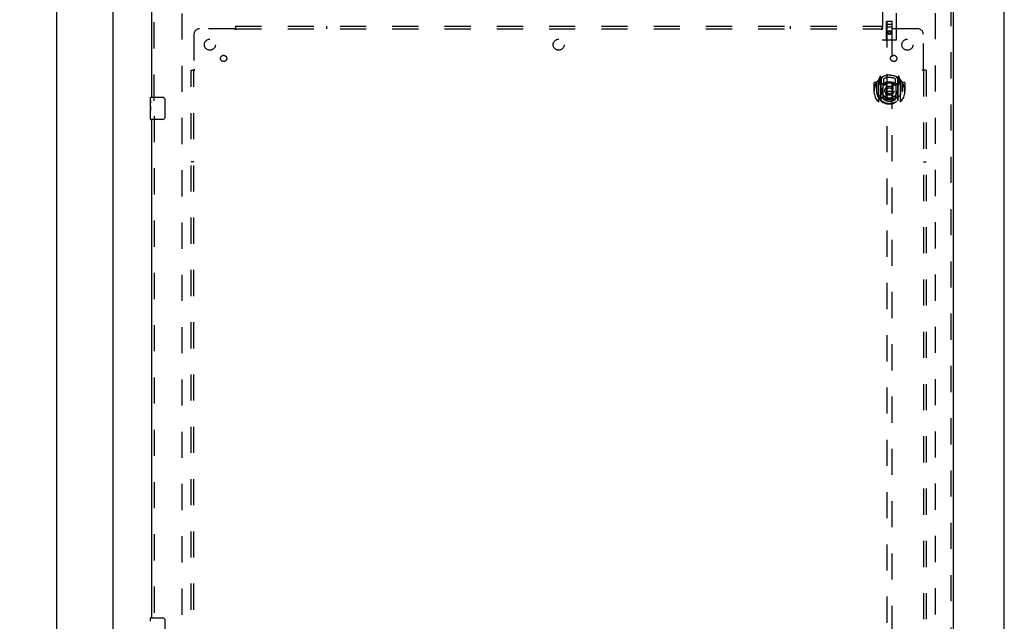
# Model space of a CAD drawing. Header units: inches. Extents: x 0 to 215, y 0 to 139.
# Tile 50 of 111: x 60 to 105, y 65 to 93. Entities that reach past the tile are written whole.
import ezdxf

# ---------------------------------------------------------------- set-up
doc = ezdxf.new("R2010")
doc.units = ezdxf.units.IN
doc.header["$LTSCALE"] = 11.804375
doc.header["$MEASUREMENT"] = 0
doc.linetypes.add('HIDDEN', pattern=[0.2, 0.1, -0.1])
doc.layers.get('0').update_dxf_attribs({"linetype": 'CONTINUOUS'})
for name, color, linetype in [('DEFAULT_2', 8, 'HIDDEN'), ('DIMENSIONS', 7, 'CONTINUOUS'), ('DOOR_ASSEMBLY', 7, 'CONTINUOUS'), ('SUBPANEL', 7, 'CONTINUOUS')]:
    doc.layers.add(name, color=color, linetype=linetype)
doc.styles.get("Standard").update_dxf_attribs({"font": 'arial.ttf'})
doc.dimstyles.new('DIMSTYLE_1', dxfattribs={"dimtxt": 0.946875, "dimasz": 1.2625, "dimexe": 0.09, "dimexo": 0.07, "dimgap": 0.0375, "dimtad": 0, "dimtih": 1, "dimtoh": 1, "dimzin": 4, "dimdsep": 46, "dimtxsty": 'Standard', "dimblk": '_FILLED', "dimblk1": '_FILLED', "dimblk2": '_FILLED', "dimcen": 0.09, "dimadec": 3, "dimazin": 1, "dimtfac": 1, "dimtdec": 3, "dimtofl": 0, "dimtmove": 0, "dimatfit": 3, "dimldrblk": '_FILLED', "dimfxl": 0, "dimtolj": 1, "dimtzin": 4, "dimarcsym": 0})

# ---------------------------------------------------------------- blocks, each defined once
blk = doc.blocks.new('_FILLED')
at = {"color": 0, "linetype": 'ByBlock'}
blk.add_solid([(0, 0), (-1, 0.2), (-1, -0.2)], dxfattribs=at)
blk = doc.blocks.new('*D16')
at = {"layer": 'DIMENSIONS', "color": 2, "linetype": 'Continuous'}
for p, q in [((63.828, 96.292), (60.904, 96.292)), ((62.041, 96.292), (62.041, 54.239)), ((62.041, 10.292), (62.041, 52.345)), ((63.828, 10.292), (60.904, 10.292))]:
    blk.add_line(p, q, dxfattribs=at)
at = {"layer": 'DIMENSIONS', "color": 2, "linetype": 'Continuous', "xscale": 1.2625, "yscale": 1.2625, "zscale": 1.2625}
for p, rotation in [((62.041, 96.292), 90), ((62.041, 10.292), 270)]:
    blk.add_blockref('_FILLED', p, dxfattribs=dict(at, rotation=rotation))
at = {"layer": 'DIMENSIONS', "color": 2, "linetype": 'Continuous', "insert": (62.041, 53.765), "char_height": 0.9469, "width": 3.30878, "attachment_point": 2, "line_spacing_factor": 0.9}
blk.add_mtext('86.00', dxfattribs=at)

msp = doc.modelspace()

# ---------------------------------------------------------------- linework, layer by layer
at = {"color": 3, "linetype": 'Continuous'}
for p, q in [((64.6, 10.396), (64.6, 96.188)), ((104.85, 10.396), (104.85, 96.188))]:
    msp.add_line(p, q, dxfattribs=at)
at = {"layer": 'DEFAULT_2', "color": 8, "linetype": 'HIDDEN'}
for p, q in [((67.725, 13.74), (67.725, 92.844)), ((101.725, 92.844), (101.725, 13.74))]:
    msp.add_line(p, q, dxfattribs=at)
at = {"layer": 'DOOR_ASSEMBLY', "color": 3, "linetype": 'Continuous'}
for p, q in [((66.35, 89.042), (66.35, 93.438)), ((102.538, 93.438), (102.538, 13.146)), ((66.35, 65.542), (66.35, 88.042))]:
    msp.add_line(p, q, dxfattribs=at)
at = {"layer": 'DOOR_ASSEMBLY', "color": 8, "linetype": 'HIDDEN'}
for p, q in [((66.454, 88.887), (66.454, 93.438)), ((99.35, 93.379), (99.35, 91.654)), ((99.975, 91.654), (99.975, 93.379)), ((102.434, 93.438), (102.434, 13.146)), ((99.533, 91.654), (99.536, 92.464)), ((99.79, 92.214), (99.535, 92.214)), ((99.558, 92.464), (99.536, 92.464)), ((99.538, 92.464), (99.538, 55.463)), ((99.768, 92.464), (99.558, 92.464)), ((99.578, 92.339), (99.748, 92.339)), ((99.789, 92.464), (99.768, 92.464)), ((99.788, 55.463), (99.788, 92.464)), ((99.793, 91.654), (99.789, 92.464)), ((99.945, 91.624), (99.38, 91.624)), ((99.663, 92.036), (99.6, 92)), ((99.6, 92), (99.6, 91.928)), ((99.6, 92), (99.61, 91.994)), ((99.6, 91.928), (99.61, 91.934)), ((99.6, 91.928), (99.663, 91.892)), ((99.663, 92.025), (99.61, 91.994)), ((99.61, 91.994), (99.61, 91.934)), ((99.61, 91.934), (99.663, 91.903)), ((99.663, 92.036), (99.663, 92.025)), ((99.725, 92), (99.663, 92.036)), ((99.715, 91.994), (99.663, 92.025)), ((99.663, 91.903), (99.715, 91.934)), ((99.663, 91.892), (99.725, 91.928)), ((99.663, 91.892), (99.663, 91.903)), ((99.725, 92), (99.715, 91.994)), ((99.715, 91.934), (99.715, 91.994)), ((99.725, 91.928), (99.715, 91.934)), ((99.725, 91.928), (99.725, 92)), ((99.237, 89.99), (99.167, 89.815)), ((99.259, 89.91), (99.259, 89.91)), ((99.259, 89.91), (99.259, 89.91)), ((99.259, 89.91), (99.259, 89.91)), ((99.28, 89.906), (99.266, 89.987)), ((99.28, 88.89), (99.28, 89.906)), ((99.288, 89.859), (99.358, 89.968)), ((99.288, 88.915), (99.288, 89.918)), ((99.29, 89.893), (99.29, 89.686)), ((99.388, 89.871), (99.388, 89.619)), ((99.938, 89.619), (99.938, 89.871)), ((99.968, 89.968), (100.038, 89.859)), ((100.035, 89.686), (100.035, 89.893)), ((100.038, 88.915), (100.038, 89.918)), ((100.059, 89.987), (100.045, 89.906)), ((100.045, 89.906), (100.045, 88.89)), ((100.067, 89.91), (100.062, 89.913)), ((100.158, 89.815), (100.088, 89.99)), ((98.963, 89.693), (98.963, 89.32)), ((99.08, 89.708), (98.978, 89.708)), ((99.08, 89.708), (99.08, 89.32)), ((99.088, 89.693), (99.08, 89.708)), ((99.088, 89.731), (99.088, 89.274)), ((99.163, 89.804), (99.163, 88.836)), ((99.22, 89.799), (99.22, 89.649)), ((99.288, 89.799), (99.22, 89.799)), ((99.22, 89.649), (99.28, 89.649)), ((99.228, 89.792), (99.258, 89.746)), ((99.38, 89.648), (99.308, 89.648)), ((99.31, 89.666), (99.376, 89.666)), ((99.38, 89.007), (99.38, 89.638)), ((99.5, 89.664), (99.53, 89.32)), ((99.826, 89.664), (99.795, 89.32)), ((100.018, 89.648), (99.945, 89.648)), ((99.945, 89.638), (99.945, 89.007)), ((99.949, 89.666), (100.015, 89.666)), ((100.105, 89.799), (100.038, 89.799)), ((100.045, 89.649), (100.105, 89.649)), ((100.067, 89.746), (100.097, 89.792)), ((100.105, 89.649), (100.105, 89.799)), ((100.163, 88.836), (100.163, 89.804)), ((100.245, 89.708), (100.237, 89.693)), ((100.238, 89.731), (100.238, 89.274)), ((100.245, 89.32), (100.245, 89.708)), ((100.348, 89.708), (100.245, 89.708)), ((100.363, 89.693), (100.363, 89.32)), ((98.963, 89.32), (98.978, 89.32)), ((99.08, 89.32), (99.095, 89.32)), ((99.088, 89.274), (99.088, 89.271)), ((99.388, 89.058), (99.388, 88.955)), ((99.5, 88.981), (99.53, 89.32)), ((99.53, 89.32), (99.795, 89.32)), ((99.825, 88.981), (99.795, 89.32)), ((99.938, 88.955), (99.938, 89.058)), ((100.245, 89.32), (100.23, 89.32)), ((100.238, 89.274), (100.237, 89.271)), ((100.348, 89.32), (100.363, 89.32)), ((66.454, 88.197), (66.454, 65.387))]:
    msp.add_line(p, q, dxfattribs=at)
at = {"layer": 'DOOR_ASSEMBLY', "color": 7, "linetype": 'Continuous'}
for p, q in [((66.29, 88.881), (66.29, 89.027)), ((66.305, 89.042), (66.845, 89.042)), ((66.945, 88.942), (66.945, 88.142)), ((66.29, 88.623), (66.29, 88.88)), ((66.296, 88.825), (66.29, 88.825)), ((66.29, 88.657), (66.297, 88.657)), ((66.29, 88.057), (66.29, 88.621)), ((66.292, 88.594), (66.29, 88.594)), ((66.292, 88.596), (66.293, 88.574)), ((66.297, 88.657), (66.297, 88.793)), ((66.29, 88.462), (66.296, 88.462)), ((66.29, 88.426), (66.297, 88.426)), ((66.29, 88.363), (66.297, 88.363)), ((66.29, 88.196), (66.297, 88.196)), ((66.297, 88.196), (66.297, 88.426)), ((66.845, 88.042), (66.305, 88.042)), ((66.29, 65.381), (66.29, 65.527)), ((66.305, 65.542), (66.845, 65.542)), ((66.945, 65.442), (66.945, 64.642))]:
    msp.add_line(p, q, dxfattribs=at)
at = {"layer": 'DOOR_ASSEMBLY', "color": 8, "linetype": 'HIDDEN'}
for points in [[(99.117, 89.759), (99.118, 89.76), (99.119, 89.761), (99.119, 89.762), (99.12, 89.762), (99.121, 89.763), (99.122, 89.764), (99.122, 89.765), (99.123, 89.765), (99.124, 89.766), (99.125, 89.767), (99.125, 89.768), (99.126, 89.768), (99.127, 89.769), (99.128, 89.77), (99.128, 89.77), (99.129, 89.771), (99.13, 89.772), (99.131, 89.772), (99.132, 89.773), (99.133, 89.774), (99.133, 89.774), (99.134, 89.775), (99.135, 89.775), (99.136, 89.776), (99.137, 89.777), (99.138, 89.777), (99.139, 89.778), (99.14, 89.778), (99.14, 89.779), (99.141, 89.779), (99.142, 89.78), (99.143, 89.78), (99.144, 89.78), (99.145, 89.781)], [(100.18, 89.781), (100.181, 89.78), (100.182, 89.78), (100.183, 89.78), (100.184, 89.779), (100.185, 89.779), (100.186, 89.778), (100.187, 89.778), (100.188, 89.777), (100.188, 89.777), (100.189, 89.776), (100.19, 89.775), (100.191, 89.775), (100.192, 89.774), (100.193, 89.774), (100.194, 89.773), (100.194, 89.772), (100.195, 89.772), (100.196, 89.771), (100.197, 89.77), (100.198, 89.77), (100.198, 89.769), (100.199, 89.768), (100.2, 89.768), (100.201, 89.767), (100.202, 89.766), (100.202, 89.765), (100.203, 89.765), (100.204, 89.764), (100.205, 89.763), (100.205, 89.762), (100.206, 89.762), (100.207, 89.761), (100.207, 89.76), (100.208, 89.759)], [(99.13, 89.207), (99.133, 89.202), (99.136, 89.197), (99.139, 89.192), (99.142, 89.187), (99.145, 89.183), (99.148, 89.178), (99.15, 89.174), (99.153, 89.17), (99.155, 89.167), (99.158, 89.163), (99.16, 89.16), (99.163, 89.156), (99.165, 89.153), (99.167, 89.15), (99.17, 89.147), (99.172, 89.144), (99.174, 89.141), (99.176, 89.139), (99.178, 89.136), (99.18, 89.134), (99.182, 89.131), (99.184, 89.129), (99.186, 89.127), (99.188, 89.125), (99.19, 89.123), (99.192, 89.121), (99.194, 89.119), (99.195, 89.117), (99.197, 89.115), (99.199, 89.114), (99.2, 89.112), (99.202, 89.111), (99.204, 89.109), (99.205, 89.108), (99.207, 89.106), (99.208, 89.105)], [(99.851, 88.963), (99.845, 88.962), (99.84, 88.96), (99.834, 88.959), (99.829, 88.958), (99.823, 88.956), (99.818, 88.955), (99.813, 88.954), (99.807, 88.953), (99.802, 88.952), (99.796, 88.951), (99.791, 88.95), (99.785, 88.949), (99.78, 88.948), (99.774, 88.947), (99.769, 88.946), (99.763, 88.945), (99.757, 88.944), (99.752, 88.943), (99.746, 88.943), (99.741, 88.942), (99.735, 88.941), (99.73, 88.941), (99.724, 88.94), (99.719, 88.94), (99.713, 88.94), (99.707, 88.939), (99.702, 88.939), (99.696, 88.939), (99.691, 88.938), (99.685, 88.938), (99.679, 88.938), (99.674, 88.938), (99.668, 88.938), (99.663, 88.938), (99.657, 88.938), (99.651, 88.938), (99.646, 88.938), (99.64, 88.938), (99.635, 88.938), (99.629, 88.939), (99.623, 88.939), (99.618, 88.939), (99.612, 88.94), (99.607, 88.94), (99.601, 88.94), (99.596, 88.941), (99.59, 88.941), (99.584, 88.942), (99.579, 88.943), (99.573, 88.943), (99.568, 88.944), (99.562, 88.945), (99.557, 88.946), (99.551, 88.947), (99.546, 88.948), (99.54, 88.949), (99.535, 88.95), (99.529, 88.951), (99.524, 88.952), (99.518, 88.953), (99.513, 88.954), (99.507, 88.955), (99.502, 88.956), (99.496, 88.958), (99.491, 88.959), (99.485, 88.96), (99.48, 88.962), (99.475, 88.963)], [(100.117, 89.105), (100.118, 89.106), (100.12, 89.108), (100.122, 89.109), (100.123, 89.111), (100.125, 89.112), (100.126, 89.114), (100.128, 89.115), (100.13, 89.117), (100.132, 89.119), (100.133, 89.121), (100.135, 89.123), (100.137, 89.125), (100.139, 89.127), (100.141, 89.129), (100.143, 89.131), (100.145, 89.134), (100.147, 89.136), (100.149, 89.139), (100.151, 89.141), (100.153, 89.144), (100.156, 89.147), (100.158, 89.15), (100.16, 89.153), (100.162, 89.156), (100.165, 89.16), (100.167, 89.163), (100.17, 89.167), (100.172, 89.17), (100.175, 89.174), (100.178, 89.178), (100.18, 89.183), (100.183, 89.187), (100.186, 89.192), (100.189, 89.196), (100.192, 89.202), (100.195, 89.207)], [(99.145, 88.86), (99.144, 88.86), (99.143, 88.86), (99.142, 88.861), (99.141, 88.861), (99.14, 88.862), (99.14, 88.862), (99.139, 88.863), (99.138, 88.863), (99.137, 88.864), (99.136, 88.864), (99.135, 88.865), (99.134, 88.866), (99.133, 88.866), (99.133, 88.867), (99.132, 88.867), (99.131, 88.868), (99.13, 88.869), (99.129, 88.869), (99.128, 88.87), (99.128, 88.871), (99.127, 88.871), (99.126, 88.872), (99.125, 88.873), (99.125, 88.873), (99.124, 88.874), (99.123, 88.875), (99.122, 88.876), (99.122, 88.877), (99.121, 88.877), (99.12, 88.878), (99.119, 88.879), (99.119, 88.88), (99.118, 88.881), (99.117, 88.881)], [(100.208, 88.881), (100.207, 88.881), (100.207, 88.88), (100.206, 88.879), (100.205, 88.878), (100.205, 88.877), (100.204, 88.877), (100.203, 88.876), (100.202, 88.875), (100.202, 88.874), (100.201, 88.873), (100.2, 88.873), (100.199, 88.872), (100.198, 88.871), (100.198, 88.871), (100.197, 88.87), (100.196, 88.869), (100.195, 88.869), (100.194, 88.868), (100.194, 88.867), (100.193, 88.867), (100.192, 88.866), (100.191, 88.866), (100.19, 88.865), (100.189, 88.864), (100.188, 88.864), (100.188, 88.863), (100.187, 88.863), (100.186, 88.862), (100.185, 88.862), (100.184, 88.861), (100.183, 88.861), (100.182, 88.86), (100.181, 88.86), (100.18, 88.86)]]:
    msp.add_lwpolyline(points, dxfattribs=at)
at = {"layer": 'DOOR_ASSEMBLY', "color": 7, "linetype": 'Continuous'}
for points in [[(66.938, 88.978), (66.94, 88.972), (66.942, 88.966), (66.943, 88.96), (66.944, 88.954), (66.945, 88.948), (66.945, 88.942)], [(66.29, 88.881), (66.29, 88.877), (66.291, 88.873), (66.291, 88.867), (66.293, 88.854)], [(66.29, 88.623), (66.29, 88.615), (66.291, 88.606), (66.292, 88.596)], [(66.293, 88.854), (66.294, 88.846), (66.295, 88.838), (66.295, 88.83)], [(66.293, 88.574), (66.294, 88.562), (66.295, 88.55), (66.296, 88.538), (66.297, 88.525), (66.297, 88.513), (66.297, 88.5), (66.297, 88.487), (66.297, 88.474), (66.296, 88.462), (66.295, 88.449), (66.294, 88.437)], [(66.295, 88.83), (66.296, 88.821), (66.297, 88.812), (66.297, 88.803), (66.297, 88.793)], [(66.945, 88.142), (66.945, 88.135), (66.944, 88.129), (66.943, 88.123), (66.942, 88.117), (66.94, 88.111), (66.938, 88.106)], [(66.938, 65.478), (66.94, 65.472), (66.942, 65.466), (66.943, 65.46), (66.944, 65.454), (66.945, 65.448), (66.945, 65.442)]]:
    msp.add_lwpolyline(points, dxfattribs=at)
at = {"layer": 'DOOR_ASSEMBLY', "color": 8, "linetype": 'HIDDEN'}
for centre, radius in [((99.663, 91.964), 0.085), ((99.663, 91.964), 0.0845), ((99.663, 89.338), 0.35), ((99.663, 89.338), 0.335), ((99.663, 89.338), 0.205), ((99.663, 89.338), 0.133)]:
    msp.add_circle(centre, radius, dxfattribs=at)
for centre, radius, start, end in [((99.578, 92.424), 0.04, 90, 180), ((99.578, 92.379), 0.04, 180, 270), ((99.748, 92.424), 0.04, 0, 90), ((99.748, 92.379), 0.04, 270, 360), ((99.38, 91.654), 0.03, 180, 270), ((99.503, 91.654), 0.03, 270, 360), ((99.823, 91.654), 0.03, 180, 270), ((99.945, 91.654), 0.03, 270, 360), ((99.663, 89.32), 0.7, 125.5126, 54.4874), ((99.663, 89.338), 0.7, 35.2961, 144.7039), ((99.251, 89.984), 0.015, 10, 158.1959), ((99.268, 89.874), 0.02, 0, 125.5126), ((99.27, 89.893), 0.02, 0, 125.2543), ((99.308, 89.918), 0.02, 121.4688, 179.9992), ((99.663, 89.338), 0.6, 62.7204, 117.2796), ((100.018, 89.918), 0.02, 0, 58.5295), ((100.055, 89.893), 0.02, 54.7457, 180), ((100.058, 89.874), 0.02, 54.4874, 180), ((100.074, 89.984), 0.015, 21.8041, 170), ((98.978, 89.693), 0.015, 90, 180), ((99.663, 89.32), 0.685, 146.9885, 180), ((99.108, 89.731), 0.02, 144.7039, 180), ((99.178, 89.804), 0.015, 135.0748, 180), ((99.233, 89.794), 0.005, 90, 212.6792), ((99.663, 89.008), 0.7, 53.2319, 126.7681), ((99.1, 89.644), 0.188, 0, 32.6792), ((99.308, 89.668), 0.02, 180, 270), ((99.31, 89.686), 0.02, 180, 270), ((99.376, 89.686), 0.02, 270, 293.464), ((99.395, 89.638), 0.015, 112.9863, 180), ((99.663, 89.026), 0.7, 66.536, 113.464), ((99.418, 89.619), 0.03, 180, 311.1261), ((99.663, 89.338), 0.343, 48.8739, 131.1261), ((99.48, 89.663), 0.02, 5.0796, 105.6131), ((99.846, 89.663), 0.02, 74.3869, 174.9204), ((99.908, 89.619), 0.03, 228.8739, 360), ((99.93, 89.638), 0.015, 0, 67.0137), ((99.949, 89.686), 0.02, 246.536, 270), ((100.015, 89.686), 0.02, 270, 360), ((100.018, 89.668), 0.02, 270, 360), ((100.226, 89.644), 0.188, 147.3208, 180), ((100.093, 89.794), 0.005, 327.3208, 90), ((100.148, 89.804), 0.015, 0, 44.9252), ((100.218, 89.731), 0.02, 0, 35.2961), ((99.663, 89.32), 0.685, 0, 33.0115), ((100.348, 89.693), 0.015, 0, 90), ((99.663, 89.323), 0.583, 180.2464, 359.7536), ((99.108, 89.274), 0.02, 180, 187.6622), ((99.663, 89.348), 0.58, 187.6622, 352.3378), ((99.663, 89.638), 0.7, 229.529, 310.471), ((99.395, 89.007), 0.015, 180, 247.0137), ((99.418, 89.058), 0.03, 48.8739, 180), ((99.663, 89.348), 0.48, 235.0461, 304.9539), ((99.663, 89.338), 0.343, 228.8739, 311.1261), ((99.48, 88.983), 0.02, 254.4248, 354.9204), ((99.845, 88.983), 0.02, 185.0796, 285.5752), ((99.908, 89.058), 0.03, 0, 131.1261), ((99.93, 89.007), 0.015, 292.9863, 360), ((100.218, 89.274), 0.02, 352.3378, 360), ((99.178, 88.836), 0.015, 180, 224.9252), ((99.295, 88.89), 0.015, 180, 229.6413), ((99.308, 88.915), 0.02, 180, 230.6594), ((100.018, 88.915), 0.02, 309.3378, 359.9984), ((100.03, 88.89), 0.015, 310.3587, 360), ((100.148, 88.836), 0.015, 315.0748, 360)]:
    msp.add_arc(centre, radius, start, end, dxfattribs=at)
at = {"layer": 'DOOR_ASSEMBLY', "color": 7, "linetype": 'Continuous'}
for centre, radius, start, end in [((66.305, 89.027), 0.015, 90, 180), ((66.845, 88.942), 0.1, 21.1999, 90), ((66.305, 88.057), 0.015, 180, 270), ((66.845, 88.142), 0.1, 270, 338.7946), ((66.305, 65.527), 0.015, 90, 180), ((66.845, 65.442), 0.1, 21.1999, 90)]:
    msp.add_arc(centre, radius, start, end, dxfattribs=at)
msp.add_ellipse((66.553, 88.458), major_axis=(0.263, 0), ratio=0.432808, start_param=3.141593, end_param=3.321581, dxfattribs=at)
at = {"layer": 'SUBPANEL', "color": 8, "linetype": 'HIDDEN'}
for p, q in [((70.096, 92.135), (68.506, 92.135)), ((70.114, 92.154), (70.108, 92.148)), ((70.131, 92.26), (70.131, 92.174)), ((70.131, 92.26), (99.319, 92.26)), ((70.131, 92.174), (70.131, 92.095)), ((70.131, 92.135), (99.319, 92.135)), ((74.256, 92.135), (74.256, 92.26)), ((95.194, 92.135), (95.194, 92.26)), ((99.319, 92.26), (99.319, 92.174)), ((99.319, 92.174), (99.319, 92.095)), ((100.944, 92.135), (99.354, 92.135)), ((68.256, 91.885), (68.256, 90.296)), ((101.194, 90.296), (101.194, 91.885)), ((101.213, 90.277), (101.206, 90.284)), ((68.131, 16.323), (68.131, 90.26)), ((68.131, 90.26), (68.218, 90.26)), ((68.218, 90.26), (68.297, 90.26)), ((68.256, 16.323), (68.256, 90.26)), ((101.153, 90.26), (101.232, 90.26)), ((101.194, 90.26), (101.194, 16.323)), ((101.319, 90.26), (101.232, 90.26)), ((101.319, 90.26), (101.319, 16.323)), ((68.256, 86.135), (68.131, 86.135)), ((101.194, 86.135), (101.319, 86.135))]:
    msp.add_line(p, q, dxfattribs=at)
for points in [[(70.108, 92.148), (70.106, 92.146), (70.104, 92.144), (70.102, 92.142), (70.101, 92.14), (70.099, 92.139), (70.097, 92.137), (70.096, 92.135)], [(70.109, 92.116), (70.106, 92.121), (70.105, 92.123), (70.103, 92.125), (70.102, 92.128), (70.1, 92.13), (70.099, 92.132), (70.097, 92.134), (70.096, 92.135)], [(70.131, 92.095), (70.13, 92.095), (70.128, 92.096), (70.126, 92.097), (70.125, 92.098), (70.123, 92.099), (70.122, 92.1), (70.12, 92.101), (70.118, 92.103), (70.117, 92.105), (70.116, 92.106), (70.114, 92.108), (70.113, 92.11), (70.112, 92.112), (70.11, 92.114), (70.109, 92.116)], [(70.131, 92.174), (70.13, 92.172), (70.128, 92.17), (70.127, 92.168), (70.125, 92.166), (70.123, 92.164), (70.122, 92.162), (70.12, 92.16), (70.119, 92.159), (70.117, 92.157), (70.116, 92.156), (70.114, 92.154)], [(99.319, 92.174), (99.32, 92.172), (99.322, 92.17), (99.324, 92.168), (99.325, 92.166), (99.327, 92.164), (99.328, 92.162), (99.33, 92.16), (99.331, 92.159), (99.333, 92.157), (99.334, 92.156), (99.336, 92.154)], [(99.319, 92.095), (99.321, 92.095), (99.322, 92.096), (99.324, 92.097), (99.326, 92.098), (99.327, 92.099), (99.329, 92.1), (99.33, 92.101), (99.332, 92.103), (99.333, 92.105), (99.335, 92.106), (99.336, 92.108), (99.337, 92.11), (99.339, 92.112), (99.34, 92.114), (99.341, 92.116), (99.344, 92.121)], [(99.336, 92.154), (99.342, 92.148), (99.344, 92.146), (99.346, 92.144), (99.348, 92.142), (99.35, 92.14), (99.351, 92.139), (99.353, 92.137), (99.354, 92.135)], [(99.344, 92.121), (99.345, 92.123), (99.347, 92.125), (99.348, 92.128), (99.35, 92.13), (99.351, 92.132), (99.353, 92.134), (99.354, 92.135)], [(68.218, 90.26), (68.22, 90.262), (68.222, 90.264), (68.224, 90.265), (68.226, 90.267), (68.228, 90.268), (68.23, 90.27), (68.231, 90.271), (68.233, 90.273), (68.235, 90.274), (68.236, 90.276), (68.238, 90.277)], [(68.238, 90.277), (68.244, 90.284), (68.246, 90.286), (68.248, 90.288), (68.25, 90.289), (68.252, 90.291), (68.253, 90.293), (68.255, 90.294), (68.256, 90.296)], [(68.271, 90.286), (68.269, 90.287), (68.266, 90.289), (68.264, 90.29), (68.262, 90.291), (68.26, 90.293), (68.258, 90.294), (68.256, 90.296)], [(68.297, 90.26), (68.297, 90.262), (68.296, 90.264), (68.295, 90.266), (68.294, 90.267), (68.293, 90.269), (68.292, 90.27), (68.29, 90.272), (68.289, 90.273), (68.287, 90.275), (68.286, 90.276), (68.284, 90.278), (68.282, 90.279), (68.28, 90.28), (68.278, 90.282), (68.276, 90.283), (68.271, 90.286)], [(101.153, 90.26), (101.154, 90.262), (101.154, 90.264), (101.155, 90.266), (101.156, 90.267), (101.157, 90.269), (101.159, 90.27), (101.16, 90.272), (101.161, 90.273), (101.163, 90.275), (101.165, 90.276), (101.166, 90.278), (101.168, 90.279), (101.17, 90.28), (101.172, 90.282), (101.175, 90.283)], [(101.175, 90.283), (101.179, 90.286), (101.182, 90.287), (101.184, 90.289), (101.186, 90.29), (101.188, 90.291), (101.19, 90.293), (101.192, 90.294), (101.194, 90.296)], [(101.206, 90.284), (101.204, 90.286), (101.202, 90.288), (101.201, 90.289), (101.199, 90.291), (101.197, 90.293), (101.195, 90.294), (101.194, 90.296)], [(101.232, 90.26), (101.23, 90.262), (101.228, 90.264), (101.226, 90.265), (101.224, 90.267), (101.222, 90.268), (101.22, 90.27), (101.219, 90.271), (101.217, 90.273), (101.216, 90.274), (101.214, 90.276), (101.213, 90.277)]]:
    msp.add_lwpolyline(points, dxfattribs=at)
for centre, radius in [((68.975, 91.417), 0.25), ((84.725, 91.417), 0.25), ((100.475, 91.417), 0.25), ((69.594, 90.798), 0.141), ((99.856, 90.798), 0.141)]:
    msp.add_circle(centre, radius, dxfattribs=at)
for centre, start, end in [((68.506, 91.885), 90, 180), ((100.944, 91.885), 0, 90)]:
    msp.add_arc(centre, 0.25, start, end, dxfattribs=at)

# ---------------------------------------------------------------- dimensions: what is measured, and where the dimension line sits
at = {"layer": 'DIMENSIONS', "color": 2, "linetype": 'Continuous'}
dim = msp.add_linear_dim(base=(62.041, 10.292), p1=(63.898, 96.292), p2=(63.898, 10.292), angle=270, dimstyle='DIMSTYLE_1', dxfattribs=at)
dim.commit()
dim.dimension.update_dxf_attribs({"geometry": '*D16', "text_midpoint": (62.035, 53.286), "dimtype": 160})

doc.saveas('drawing.dxf')
